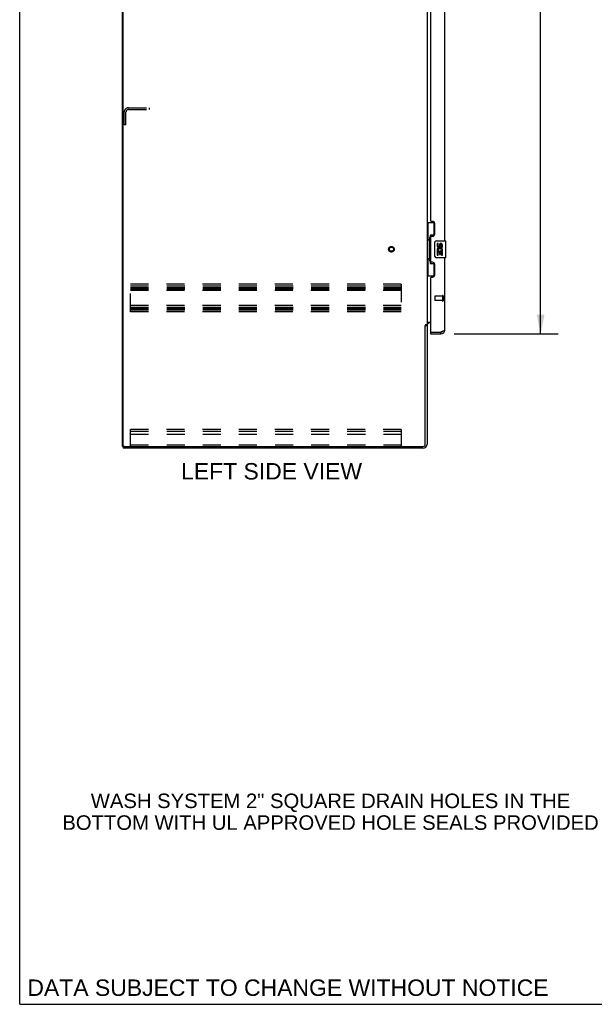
# Model space of a CAD drawing. Header units: inches. Extents: x 0 to 194, y 0 to 126.
# Tile 1 of 15: x 0 to 34, y 0 to 58. Entities that reach past the tile are written whole.
import ezdxf

# ---------------------------------------------------------------- set-up
doc = ezdxf.new("R2010")
doc.units = ezdxf.units.IN
doc.header["$LTSCALE"] = 10.674419
doc.header["$MEASUREMENT"] = 0
doc.linetypes.add('HIDDEN', pattern=[0.2, 0.1, -0.1])
doc.layers.get('0').update_dxf_attribs({"linetype": 'CONTINUOUS'})
for name, color, linetype in [('02___PRT_ALL_AXES', 7, 'CONTINUOUS'), ('DEFAULT_2', 8, 'HIDDEN'), ('DIMENSIONS', 7, 'CONTINUOUS')]:
    doc.layers.add(name, color=color, linetype=linetype)
doc.styles.get("Standard").update_dxf_attribs({"font": 'arial.ttf'})
doc.dimstyles.new('DIMSTYLE_1', dxfattribs={"dimtxt": 0.970402, "dimasz": 1.141649, "dimexe": 0.09, "dimexo": 0.07, "dimgap": 0.0425, "dimtad": 0, "dimtih": 1, "dimtoh": 1, "dimzin": 4, "dimdsep": 46, "dimtxsty": 'Standard', "dimblk": '_FILLED', "dimblk1": '_FILLED', "dimblk2": '_FILLED', "dimcen": 0.09, "dimazin": 1, "dimtfac": 1, "dimtdec": 3, "dimtofl": 0, "dimtmove": 0, "dimatfit": 3, "dimldrblk": '_FILLED', "dimfxl": 1, "dimtolj": 1, "dimtzin": 4, "dimarcsym": 0})

# ---------------------------------------------------------------- blocks, each defined once
blk = doc.blocks.new('_FILLED')
at = {"color": 0, "linetype": 'ByBlock'}
blk.add_solid([(0, 0), (-1, 0.2), (-1, -0.2)], dxfattribs=at)
blk = doc.blocks.new('*D12')
at = {"layer": 'DIMENSIONS', "color": 2, "linetype": 'Continuous'}
for p, q in [((25.685, 90.088), (31.817, 90.088)), ((30.789, 90.088), (30.789, 66.587)), ((30.789, 39.588), (30.789, 63.191)), ((25.685, 39.588), (31.817, 39.588))]:
    blk.add_line(p, q, dxfattribs=at)
at = {"layer": 'DIMENSIONS', "color": 2, "linetype": 'Continuous', "xscale": 1.1416490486, "yscale": 1.1416490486, "zscale": 1.1416490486}
for p, rotation in [((30.789, 90.088), 90), ((30.789, 39.588), 270)]:
    blk.add_blockref('_FILLED', p, dxfattribs=dict(at, rotation=rotation))
at = {"layer": 'DIMENSIONS', "color": 2, "linetype": 'Continuous', "insert": (30.789, 66.102), "char_height": 0.9704, "width": 4.96384, "attachment_point": 2, "line_spacing_factor": 0.9}
blk.add_mtext('50.50\\PDOORS', dxfattribs=at)

msp = doc.modelspace()

# ---------------------------------------------------------------- linework, layer by layer
at = {"color": 7, "linetype": 'Continuous'}
for p, q in [((0, 0), (0, 125.581)), ((6.074, 32.942), (6.074, 92.734)), ((24.074, 46.163), (24.515, 46.163)), ((24.113, 46.163), (24.113, 45.138)), ((24.478, 46.163), (24.478, 45.383)), ((24.478, 45.428), (24.251, 45.428)), ((24.251, 45.428), (24.251, 43.748)), ((24.092, 45.138), (24.214, 45.138)), ((24.092, 45.138), (24.092, 44.038)), ((24.214, 45.168), (24.214, 45.189)), ((24.214, 44.038), (24.214, 45.138)), ((24.537, 44.188), (24.537, 44.988)), ((24.637, 45.088), (25.177, 45.088)), ((25.192, 44.103), (25.192, 45.073)), ((24.092, 44.038), (24.214, 44.038)), ((24.113, 44.038), (24.113, 43.013)), ((24.214, 43.987), (24.214, 44.008)), ((24.251, 43.748), (24.478, 43.748)), ((24.478, 43.793), (24.478, 43.013)), ((25.177, 44.088), (24.637, 44.088)), ((24.074, 43.013), (24.515, 43.013)), ((23.97, 40.078), (24.074, 40.078)), ((24.278, 39.692), (24.298, 39.692)), ((24.278, 39.692), (24.278, 39.588)), ((24.886, 39.588), (24.886, 39.692)), ((6.074, 32.942), (6.189, 32.942)), ((6.126, 32.942), (6.126, 32.838)), ((0, 0), (194.08, 0))]:
    msp.add_line(p, q, dxfattribs=at)
at = {"color": 3, "linetype": 'Continuous'}
for p, q in [((6.126, 33.004), (6.126, 92.671)), ((24.074, 89.545), (24.074, 40.13)), ((25.132, 45.088), (25.132, 64.338)), ((24.278, 63.13), (24.278, 46.295)), ((24.398, 46.235), (24.338, 46.235)), ((24.528, 45.485), (24.528, 46.105)), ((24.338, 45.355), (24.398, 45.355)), ((24.278, 45.295), (24.278, 43.88)), ((24.398, 43.82), (24.338, 43.82)), ((24.528, 43.07), (24.528, 43.69)), ((25.132, 39.834), (25.132, 44.088)), ((24.278, 42.88), (24.278, 39.712)), ((24.338, 42.94), (24.398, 42.94)), ((24.074, 40.13), (24, 40.13)), ((24.074, 40.286), (24.278, 40.286)), ((24.278, 40.234), (24.217, 40.234)), ((23.97, 33.046), (23.97, 40.09)), ((24.074, 40.091), (24.074, 33.084)), ((24.278, 39.588), (24.886, 39.588)), ((24.298, 39.692), (24.886, 39.692)), ((24.915, 39.703), (24.886, 39.692)), ((23.828, 32.838), (6.126, 32.838)), ((6.189, 32.942), (23.866, 32.942))]:
    msp.add_line(p, q, dxfattribs=at)
at = {"color": 7, "linetype": 'Continuous'}
for points in [[(24.251, 45.404), (24.251, 45.401), (24.252, 45.397), (24.253, 45.393), (24.254, 45.389), (24.256, 45.384), (24.258, 45.379), (24.26, 45.373), (24.263, 45.367), (24.267, 45.361), (24.27, 45.354), (24.275, 45.347), (24.28, 45.339), (24.285, 45.33), (24.287, 45.327)], [(24.537, 44.988), (24.537, 44.994), (24.538, 45), (24.539, 45.006), (24.54, 45.012), (24.542, 45.018), (24.544, 45.024)], [(24.287, 43.849), (24.285, 43.845), (24.28, 43.837), (24.275, 43.829), (24.27, 43.822), (24.267, 43.815), (24.263, 43.808), (24.26, 43.802), (24.258, 43.797), (24.256, 43.792), (24.254, 43.787), (24.253, 43.783), (24.252, 43.779), (24.251, 43.775), (24.251, 43.772)], [(24.544, 44.152), (24.542, 44.157), (24.54, 44.163), (24.539, 44.169), (24.538, 44.175), (24.537, 44.182), (24.537, 44.188)]]:
    msp.add_lwpolyline(points, dxfattribs=at)
at = {"color": 3, "linetype": 'Continuous'}
for points in [[(24, 40.13), (23.998, 40.129), (23.996, 40.127), (23.995, 40.126), (23.993, 40.125), (23.992, 40.123), (23.99, 40.122), (23.989, 40.121), (23.988, 40.119), (23.987, 40.118), (23.987, 40.117), (23.986, 40.115), (23.985, 40.114), (23.984, 40.113), (23.984, 40.112)], [(23.984, 40.112), (23.982, 40.108), (23.981, 40.106), (23.98, 40.105), (23.979, 40.103), (23.978, 40.102), (23.977, 40.1), (23.976, 40.098), (23.975, 40.097), (23.974, 40.095), (23.973, 40.093), (23.972, 40.092), (23.97, 40.09)], [(24.987, 39.73), (24.973, 39.725), (24.959, 39.719), (24.945, 39.714), (24.93, 39.708), (24.915, 39.703)], [(25.132, 39.834), (25.132, 39.829), (25.13, 39.823), (25.128, 39.818), (25.125, 39.812), (25.121, 39.807), (25.116, 39.801), (25.11, 39.796), (25.104, 39.79), (25.097, 39.785), (25.089, 39.78), (25.08, 39.774), (25.07, 39.769), (25.06, 39.763), (25.049, 39.758), (25.038, 39.752), (25.026, 39.747), (25.013, 39.741), (25, 39.736), (24.987, 39.73)]]:
    msp.add_lwpolyline(points, dxfattribs=at)
for centre, radius, start, end in [((24.338, 46.295), 0.06, 180, 270), ((24.398, 46.105), 0.13, 0, 90), ((24.338, 45.295), 0.06, 90, 180), ((24.398, 45.485), 0.13, 270, 360), ((24.338, 43.88), 0.06, 180, 270), ((24.398, 43.69), 0.13, 0, 90), ((24.398, 43.07), 0.13, 270, 360), ((24.338, 42.88), 0.06, 90, 180), ((24.217, 40.091), 0.142, 90, 180), ((24.298, 39.712), 0.02, 180, 270), ((24.886, 39.834), 0.246, 270, 360), ((6.189, 33.004), 0.0625, 180, 270), ((23.828, 33.084), 0.246, 270, 360), ((23.866, 33.046), 0.104, 270, 360)]:
    msp.add_arc(centre, radius, start, end, dxfattribs=at)
at = {"color": 7, "linetype": 'Continuous'}
for centre, radius, start, end in [((24.637, 44.988), 0.1, 90, 158.79459), ((25.177, 45.073), 0.015, 0, 90), ((24.637, 44.188), 0.1, 201.20502, 270), ((25.177, 44.103), 0.015, 270, 360), ((24.886, 39.834), 0.142, 270, 311.38352), ((24.968, 39.978), 0.26, 267.36327, 270)]:
    msp.add_arc(centre, radius, start, end, dxfattribs=at)
for centre, start_param, end_param in [((24.318, 45.178), 0.699287, 1.51401), ((24.318, 45.178), -4.655602, -3.84088), ((24.318, 43.997), 0.699287, 1.51401), ((24.318, 43.997), -4.655602, -3.84088)]:
    msp.add_ellipse(centre, major_axis=(0, 0.18), ratio=0.579493, start_param=start_param, end_param=end_param, dxfattribs=at)
at = {"layer": '02___PRT_ALL_AXES', "color": 7, "linetype": 'Continuous'}
for p, q in [((24.738, 44.934), (24.675, 44.934)), ((24.675, 44.934), (24.675, 44.797)), ((24.738, 44.797), (24.738, 44.934)), ((24.803, 44.86), (24.803, 44.791)), ((24.863, 44.797), (24.863, 44.839)), ((24.926, 44.839), (24.926, 44.703)), ((24.989, 44.703), (24.989, 44.839)), ((24.693, 44.472), (24.675, 44.472)), ((24.675, 44.472), (24.675, 44.242)), ((24.675, 44.242), (24.738, 44.242)), ((24.727, 44.472), (24.755, 44.492)), ((24.727, 44.472), (24.989, 44.472)), ((24.738, 44.41), (24.803, 44.41)), ((24.738, 44.242), (24.738, 44.41)), ((24.803, 44.41), (24.803, 44.273)), ((24.803, 44.273), (24.863, 44.273)), ((24.863, 44.41), (24.926, 44.41)), ((24.863, 44.273), (24.863, 44.41)), ((24.919, 44.508), (24.976, 44.483)), ((24.926, 44.703), (24.989, 44.703)), ((24.926, 44.41), (24.926, 44.242)), ((24.926, 44.242), (24.989, 44.242)), ((24.989, 44.242), (24.989, 44.472))]:
    msp.add_line(p, q, dxfattribs=at)
at = {"layer": '02___PRT_ALL_AXES', "color": 8, "linetype": 'HIDDEN'}
for p, q in [((24.985, 41.816), (24.538, 41.816)), ((24.985, 41.568), (24.538, 41.568)), ((24.985, 41.816), (24.985, 41.568))]:
    msp.add_line(p, q, dxfattribs=at)
msp.add_circle((21.97, 44.588), 0.124, dxfattribs=at)
at = {"layer": '02___PRT_ALL_AXES', "color": 7, "linetype": 'Continuous'}
for centre, radius, start, end in [((24.769, 44.797), 0.0943, 180, 360), ((24.769, 44.797), 0.0314, 180, 261.22946), ((24.768, 44.802), 0.0362, 263.42855, 341.76278), ((24.895, 44.839), 0.0943, 68.69989, 167.43379), ((24.895, 44.839), 0.0314, 0, 180.04847), ((24.895, 44.839), 0.0943, 0, 68.67039), ((24.829, 44.546), 0.154, 161.41988, 206.19629), ((24.832, 44.546), 0.157, 336.59665, 161.87913), ((24.832, 44.546), 0.157, 205.73705, 207.8532), ((24.832, 44.546), 0.0943, 336.59665, 215.11217)]:
    msp.add_arc(centre, radius, start, end, dxfattribs=at)
at = {"layer": 'DEFAULT_2', "color": 8, "linetype": 'HIDDEN'}
for p, q in [((6.425, 52.942), (7.678, 52.942)), ((7.678, 52.838), (7.678, 52.942)), ((6.178, 51.942), (6.178, 52.695)), ((6.282, 51.942), (6.282, 52.695)), ((6.425, 52.838), (7.678, 52.838)), ((6.282, 51.942), (6.178, 51.942)), ((22.553, 42.525), (6.553, 42.525)), ((6.553, 40.9), (6.553, 42.525)), ((22.553, 42.525), (22.553, 40.9)), ((6.553, 42.421), (22.553, 42.421)), ((6.553, 42.331), (22.553, 42.331)), ((6.553, 42.254), (22.553, 42.254)), ((22.553, 42.15), (6.553, 42.15)), ((24.528, 41.806), (24.528, 41.578)), ((24.985, 41.834), (24.985, 41.55)), ((25.028, 41.834), (25.028, 41.55)), ((22.553, 41.275), (6.553, 41.275)), ((6.553, 41.171), (22.553, 41.171)), ((6.553, 41.081), (22.553, 41.081)), ((6.553, 41.004), (22.553, 41.004)), ((22.553, 40.9), (6.553, 40.9)), ((22.553, 33.942), (6.553, 33.942)), ((6.553, 32.942), (6.553, 33.942)), ((6.553, 33.838), (22.553, 33.838)), ((6.553, 33.837), (22.553, 33.837)), ((22.553, 33.942), (22.553, 32.942)), ((6.553, 33.661), (22.553, 33.661)), ((6.553, 33.046), (22.553, 33.046))]:
    msp.add_line(p, q, dxfattribs=at)
for radius in [0.164, 0.124]:
    msp.add_circle((21.97, 44.588), radius, dxfattribs=at)
for centre, radius, start, end in [((6.425, 52.695), 0.246, 90, 180), ((6.425, 52.695), 0.142, 90, 180), ((24.538, 41.806), 0.01, 90, 180), ((24.538, 41.578), 0.01, 180, 270), ((25.007, 41.834), 0.0215, 0, 180), ((25.007, 41.55), 0.0215, 180, 360)]:
    msp.add_arc(centre, radius, start, end, dxfattribs=at)

# ---------------------------------------------------------------- texts
at = {"layer": 'DIMENSIONS', "color": 2, "linetype": 'Continuous', "attachment_point": 2, "line_spacing_factor": 0.9}
for s, insert, char_height, width in [('LEFT SIDE VIEW', (14.886, 31.962), 0.9704, 10.67081), ('WASH SYSTEM 2" SQUARE DRAIN HOLES IN THE\\PBOTTOM WITH UL APPROVED HOLE SEALS PROVIDED', (18.371, 12.444), 0.85624, 31.63938), ('DATA SUBJECT TO CHANGE WITHOUT NOTICE', (15.857, 1.466), 0.9704, 30.74261)]:
    msp.add_mtext(s, dxfattribs=dict(at, insert=insert, char_height=char_height, width=width))

# ---------------------------------------------------------------- dimensions: what is measured, and where the dimension line sits
at = {"layer": 'DIMENSIONS', "color": 2, "linetype": 'Continuous'}
dim = msp.add_linear_dim(base=(30.789, 90.088), p1=(25.615, 39.588), p2=(25.615, 90.088), angle=90, text='<>\\PDOORS', dimstyle='DIMSTYLE_1', dxfattribs=at)
dim.commit()
dim.dimension.update_dxf_attribs({"geometry": '*D12', "text_midpoint": (30.789, 64.889), "dimtype": 160})

doc.saveas('drawing.dxf')
